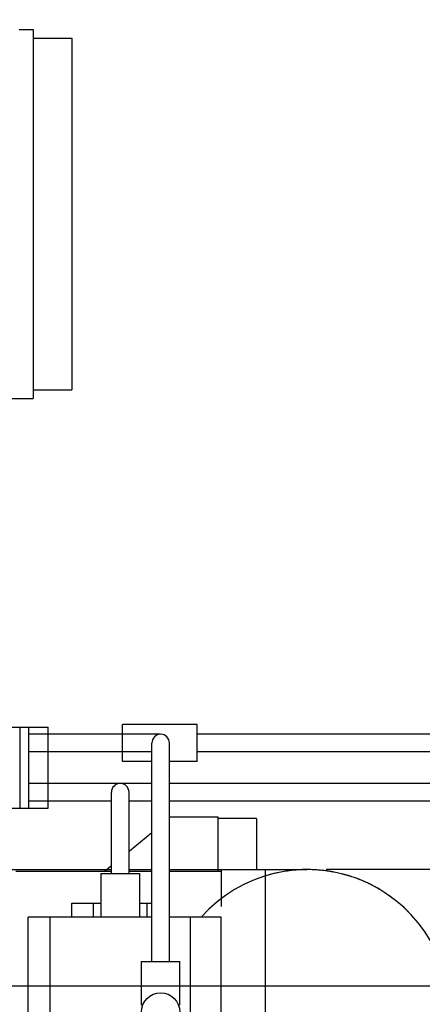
# Model space of a CAD drawing. Header units: millimetres. Extents: x 0 to 1189, y 0 to 841.
# Tile 11 of 77: x 379 to 390, y 149 to 177. Entities that reach past the tile are written whole.
import ezdxf
from ezdxf.enums import TextEntityAlignment as Align

# ---------------------------------------------------------------- set-up
doc = ezdxf.new("R2010")
doc.units = ezdxf.units.MM
doc.header["$LTSCALE"] = 65.395
doc.linetypes.add('PHANTOM', pattern=[0.8, 0.45, -0.05, 0.1, -0.05, 0.1, -0.05])
doc.layers.get('0').update_dxf_attribs({"linetype": 'CONTINUOUS'})
for name, color, linetype in [('1907_060000_TLKS_KGS_V_ABL348', 7, 'CONTINUOUS'), ('1907_061000_TLKS_KGS_V_ABL349', 7, 'CONTINUOUS'), ('1907_833000_32_SIMPLE1_C#AF0_ABL314', 7, 'CONTINUOUS'), ('1907_833000_32_SIMPLE1_T5_C_PBL391', 7, 'CONTINUOUS'), ('1907_842000_17_SIMPLE1_H_ABL354', 7, 'CONTINUOUS'), ('1907_842000_17_SIMPLE1_H_ABL356', 7, 'CONTINUOUS'), ('1907_842000_17_SIMPLE1_T1_H_PBL355', 7, 'CONTINUOUS'), ('1907_842000_17_SIMPLE1_T1_H_PBL357', 7, 'CONTINUOUS'), ('1907_842000_17_SIMPLE1_T2_H_PBL376', 7, 'CONTINUOUS'), ('1937_000000_TLKS_MARKETING_ABL297', 7, 'CONTINUOUS'), ('1937_030000_TLKS_V_ABL303', 7, 'CONTINUOUS'), ('1937_800000_TLKS_V_ABL313', 7, 'CONTINUOUS'), ('right_6_VBL296', 7, 'CONTINUOUS')]:
    doc.layers.add(name, color=color, linetype=linetype)
doc.styles.get("Standard").update_dxf_attribs({"font": 'txt', "width": 0.6})
doc.dimstyles.new('DIMSTYLE_1', dxfattribs={"dimtxt": 3.5, "dimasz": 3.5, "dimexe": 1.8, "dimexo": 0, "dimgap": 0.875, "dimtad": 1, "dimlfac": 20, "dimdsep": 46, "dimtxsty": 'Standard', "dimblk": '_FILLED', "dimblk1": '_FILLED', "dimblk2": '_FILLED', "dimcen": 0.09, "dimadec": 0, "dimazin": 0, "dimtp": 2, "dimtm": 2, "dimtfac": 1, "dimtofl": 0, "dimtmove": 0, "dimatfit": 3, "dimldrblk": '_FILLED', "dimfxl": 1, "dimtolj": 1, "dimarcsym": 0})

# ---------------------------------------------------------------- blocks, each defined once
blk = doc.blocks.new('_FILLED')
at = {"color": 0, "linetype": 'ByBlock'}
blk.add_solid([(0, 0), (-1, 0.1671), (-1, -0.1671)], dxfattribs=at)
blk = doc.blocks.new('*D1')
at = {"color": 2, "linetype": 'Continuous'}
for p, q in [((322.5, 278.5), (410.95, 278.5)), ((409.15, 278.5), (409.15, 214.25)), ((409.15, 150), (409.15, 214.25)), ((358.939, 150), (410.95, 150))]:
    blk.add_line(p, q, dxfattribs=at)
at = {"color": 2, "linetype": 'Continuous', "xscale": 3.5, "yscale": 3.5, "zscale": 3.5}
for p, rotation in [((409.15, 278.5), 90), ((409.15, 150), 270)]:
    blk.add_blockref('_FILLED', p, dxfattribs=dict(at, rotation=rotation))
at = {"color": 2, "linetype": 'Continuous', "width": 0.672619}
blk.add_text('2570', height=3.5, rotation=90, dxfattribs=at).set_placement((408.275, 214.25), align=Align.CENTER)
blk = doc.blocks.new('*D17')
at = {"color": 2, "linetype": 'Continuous'}
for p, q in [((304.265, 320.25), (440.95, 320.25)), ((439.15, 320.25), (439.15, 235.125)), ((439.15, 150), (439.15, 235.125)), ((402.252, 150), (440.95, 150))]:
    blk.add_line(p, q, dxfattribs=at)
at = {"color": 2, "linetype": 'Continuous', "xscale": 3.5, "yscale": 3.5, "zscale": 3.5}
for p, rotation in [((439.15, 320.25), 90), ((439.15, 150), 270)]:
    blk.add_blockref('_FILLED', p, dxfattribs=dict(at, rotation=rotation))
at = {"color": 2, "linetype": 'Continuous', "width": 0.654762}
blk.add_text('3405', height=3.5, rotation=90, dxfattribs=at).set_placement((438.275, 235.125), align=Align.CENTER)
blk = doc.blocks.new('*D18')
at = {"color": 2, "linetype": 'Continuous'}
for p, q in [((304.35, 302), (430.95, 302)), ((429.15, 302), (429.15, 226)), ((429.15, 150), (429.15, 226)), ((402.252, 150), (430.95, 150))]:
    blk.add_line(p, q, dxfattribs=at)
at = {"color": 2, "linetype": 'Continuous', "xscale": 3.5, "yscale": 3.5, "zscale": 3.5}
for p, rotation in [((429.15, 302), 90), ((429.15, 150), 270)]:
    blk.add_blockref('_FILLED', p, dxfattribs=dict(at, rotation=rotation))
at = {"color": 2, "linetype": 'Continuous', "width": 0.672619}
blk.add_text('3040', height=3.5, rotation=90, dxfattribs=at).set_placement((428.275, 226), align=Align.CENTER)
blk = doc.blocks.new('*D19')
at = {"color": 2, "linetype": 'Continuous'}
for p, q in [((330.451, 297), (420.95, 297)), ((419.15, 297), (419.15, 223.5)), ((419.15, 150), (419.15, 223.5)), ((402.252, 150), (420.95, 150))]:
    blk.add_line(p, q, dxfattribs=at)
at = {"color": 2, "linetype": 'Continuous', "xscale": 3.5, "yscale": 3.5, "zscale": 3.5}
for p, rotation in [((419.15, 297), 90), ((419.15, 150), 270)]:
    blk.add_blockref('_FILLED', p, dxfattribs=dict(at, rotation=rotation))
at = {"color": 2, "linetype": 'Continuous', "width": 0.690476}
blk.add_text('2940', height=3.5, rotation=90, dxfattribs=at).set_placement((418.275, 223.5), align=Align.CENTER)
blk = doc.blocks.new('1907_833000_32_SIMPLE1_T5_C_PBL391', base_point=(379, 171.95125))
at = {"layer": '1907_833000_32_SIMPLE1_T5_C_PBL391', "color": 7, "linetype": 'Continuous'}
for p, q in [((378.6, 177.20125), (379, 177.20125)), ((379, 177.20125), (379, 166.70125)), ((379, 176.95125), (380.1, 176.95125)), ((380.1, 176.95125), (380.1, 166.95125)), ((377.9, 173.37385), (377.9, 166.70125)), ((379, 166.95125), (380.1, 166.95125)), ((377.9, 166.70125), (379, 166.70125))]:
    blk.add_line(p, q, dxfattribs=at)
blk = doc.blocks.new('1907_833000_32_SIMPLE1_C#AF0_ABL314', base_point=(251.137, 196.673))
at = {"layer": '1907_833000_32_SIMPLE1_T5_C_PBL391'}
blk.add_blockref('1907_833000_32_SIMPLE1_T5_C_PBL391', (379, 171.951), dxfattribs=at)
blk = doc.blocks.new('1937_800000_TLKS_V_ABL313', base_point=(251.137, 196.673))
at = {"layer": '1907_833000_32_SIMPLE1_C#AF0_ABL314'}
blk.add_blockref('1907_833000_32_SIMPLE1_C#AF0_ABL314', (251.137, 196.673), dxfattribs=at)
blk = doc.blocks.new('1937_030000_TLKS_V_ABL303', base_point=(244.868, 179.78))
at = {"layer": '1937_800000_TLKS_V_ABL313'}
blk.add_blockref('1937_800000_TLKS_V_ABL313', (251.137, 196.673), dxfattribs=at)
blk = doc.blocks.new('1907_842000_17_SIMPLE1_T1_H_PBL355', base_point=(372.8, 150.514))
at = {"layer": '1907_842000_17_SIMPLE1_T1_H_PBL355', "color": 7, "linetype": 'Continuous'}
for p, q in [((378.075, 157.352), (378.875, 157.352)), ((378.875, 155.053), (378.875, 157.352)), ((381.625, 157.153), (378.875, 157.153)), ((382.625, 157.153), (378.875, 157.153)), ((382.375, 150.695), (382.375, 156.903)), ((382.875, 150.695), (382.875, 156.903)), ((381.625, 156.653), (378.875, 156.653)), ((382.375, 156.653), (378.875, 156.653)), ((380.475, 155.755), (378.875, 155.755)), ((381.475, 155.755), (378.875, 155.755)), ((381.225, 153.192), (381.225, 155.505)), ((381.725, 153.192), (381.725, 155.505)), ((380.475, 155.255), (378.875, 155.255)), ((381.225, 155.255), (378.875, 155.255)), ((378.075, 155.053), (378.875, 155.053)), ((382.875, 154.805), (384.25, 154.805)), ((384.25, 154.805), (384.25, 153.255)), ((381.725, 153.833), (382.375, 154.363)), ((381.225, 153.255), (378.5, 153.255)), ((380.927, 153.192), (382.023, 153.192)), ((380.927, 153.192), (380.927, 151.955)), ((381.016, 153.255), (381.225, 153.425)), ((382.375, 153.255), (381.725, 153.255)), ((382.023, 153.192), (382.023, 151.955)), ((384.35, 153.255), (382.875, 153.255)), ((384.35, 153.305), (385.6, 153.305)), ((384.35, 153.305), (384.35, 152.255)), ((385.6, 153.305), (385.6, 146.355)), ((380.1, 152.355), (380.927, 152.355)), ((380.1, 151.955), (380.1, 152.355)), ((380.71, 151.955), (380.71, 152.355)), ((382.023, 152.355), (382.375, 152.355)), ((382.24, 151.955), (382.24, 152.355)), ((382.375, 151.955), (378.85, 151.955)), ((378.85, 144.255), (378.85, 151.955)), ((379.475, 151.955), (379.475, 146.955)), ((384.35, 151.955), (382.875, 151.955)), ((383.475, 146.955), (383.475, 151.955)), ((384.35, 144.667), (384.35, 151.955)), ((382.077, 149.445), (382.077, 150.695)), ((382.077, 150.695), (383.172, 150.695)), ((383.172, 149.445), (383.172, 150.695))]:
    blk.add_line(p, q, dxfattribs=at)
blk.add_circle((382.625, 149.255), 0.547, dxfattribs=at)
for centre in [(382.625, 156.903), (381.475, 155.505)]:
    blk.add_arc(centre, 0.25, 0, 180, dxfattribs=at)
blk = doc.blocks.new('1907_842000_17_SIMPLE1_T2_H_PBL376', base_point=(384.8, 149.255))
at = {"layer": '1907_842000_17_SIMPLE1_T2_H_PBL376', "color": 7, "linetype": 'Continuous'}
for p, q in [((385.35, 154.755), (384.25, 154.755)), ((385.35, 154.755), (385.35, 153.305)), ((385.35, 146.355), (385.35, 143.755)), ((385.35, 143.755), (384.4, 143.755))]:
    blk.add_line(p, q, dxfattribs=at)
blk = doc.blocks.new('1907_842000_17_SIMPLE1_H_ABL354', base_point=(384.8, 149.255))
at = {"layer": '1907_842000_17_SIMPLE1_T1_H_PBL355'}
blk.add_blockref('1907_842000_17_SIMPLE1_T1_H_PBL355', (372.8, 150.513775), dxfattribs=at)
at = {"layer": '1907_842000_17_SIMPLE1_T2_H_PBL376'}
blk.add_blockref('1907_842000_17_SIMPLE1_T2_H_PBL376', (384.8, 149.255), dxfattribs=at)
blk = doc.blocks.new('1907_061000_TLKS_KGS_V_ABL349', base_point=(363.825, 194.502))
at = {"layer": '1907_842000_17_SIMPLE1_H_ABL354'}
blk.add_blockref('1907_842000_17_SIMPLE1_H_ABL354', (384.8, 149.255), dxfattribs=at)
blk = doc.blocks.new('1907_060000_TLKS_KGS_V_ABL348', base_point=(363.825, 194.5025))
at = {"layer": '1907_061000_TLKS_KGS_V_ABL349'}
blk.add_blockref('1907_061000_TLKS_KGS_V_ABL349', (363.825, 194.5025), dxfattribs=at)
blk = doc.blocks.new('1937_000000_TLKS_MARKETING_ABL297', base_point=(237.125, 179.987))
at = {"layer": '1907_060000_TLKS_KGS_V_ABL348'}
blk.add_blockref('1907_060000_TLKS_KGS_V_ABL348', (363.825, 194.502), dxfattribs=at)
at = {"layer": '1937_030000_TLKS_V_ABL303'}
blk.add_blockref('1937_030000_TLKS_V_ABL303', (244.868, 179.78), dxfattribs=at)
blk = doc.blocks.new('1907_842000_17_SIMPLE1_T1_H_PBL357', base_point=(386.125, 150.483))
at = {"layer": '1907_842000_17_SIMPLE1_T1_H_PBL357', "color": 8, "linetype": 'PHANTOM'}
for p, q in [((383.663, 157.427), (381.538, 157.427)), ((381.538, 156.377), (381.538, 157.427)), ((383.663, 156.377), (383.663, 157.427)), ((378.625, 157.355), (379.425, 157.355)), ((378.625, 155.055), (378.625, 157.355)), ((379.425, 155.055), (379.425, 157.355)), ((381.538, 157.153), (379.425, 157.153)), ((381.538, 157.153), (379.425, 157.153)), ((391.625, 157.153), (383.663, 157.153)), ((391.625, 157.153), (383.663, 157.153)), ((381.538, 156.653), (379.425, 156.653)), ((381.538, 156.653), (379.425, 156.653)), ((391.625, 156.653), (383.663, 156.653)), ((391.625, 156.653), (383.663, 156.653)), ((382.375, 156.377), (381.538, 156.377)), ((383.663, 156.377), (382.875, 156.377)), ((380.475, 155.755), (379.425, 155.755)), ((380.475, 155.755), (379.425, 155.755)), ((382.375, 155.755), (381.475, 155.755)), ((382.375, 155.755), (381.475, 155.755)), ((391.625, 155.755), (382.875, 155.755)), ((391.625, 155.755), (382.875, 155.755)), ((380.475, 155.255), (379.425, 155.255)), ((380.475, 155.255), (379.425, 155.255)), ((382.375, 155.255), (381.725, 155.255)), ((382.375, 155.255), (381.725, 155.255)), ((391.625, 155.255), (382.875, 155.255)), ((391.625, 155.255), (382.875, 155.255)), ((378.625, 155.055), (379.425, 155.055)), ((375.55, 153.305), (381.225, 153.305)), ((381.725, 153.305), (382.375, 153.305)), ((382.875, 153.305), (384.35, 153.305)), ((385.6, 153.305), (386.8, 153.305)), ((392.05, 153.305), (387.35, 153.305)), ((387.35, 153.305), (387.35, 153.268))]:
    blk.add_line(p, q, dxfattribs=at)
for centre, radius, start, end in [((386.8, 149.255), 4.05, 0.0063, 138.161), ((386.802, 149.247), 4.058, 96.7384, 107.254), ((386.8, 149.251), 4.055, 90.0055, 96.7257), ((386.8, 149.255), 4.05, 82.1949, 90), ((386.8, 149.257), 4.048, 79.3069, 82.1986), ((386.798, 149.248), 4.057, 71.8072, 75.9153), ((386.8, 149.255), 4.05, 62.9697, 69.3338), ((386.798, 149.252), 4.053, 56.709, 62.0773), ((386.797, 149.251), 4.055, 49.6813, 55.0908), ((386.796, 149.25), 4.056, 49.1038, 49.6814), ((386.8, 149.254), 4.051, 48.8602, 49.1038), ((386.802, 149.256), 4.048, 44.6192, 48.8611)]:
    blk.add_arc(centre, radius, start, end, dxfattribs=at)
blk = doc.blocks.new('1907_842000_17_SIMPLE1_H_ABL356', base_point=(398.35, 149.255))
at = {"layer": '1907_842000_17_SIMPLE1_T1_H_PBL357'}
blk.add_blockref('1907_842000_17_SIMPLE1_T1_H_PBL357', (386.125, 150.483), dxfattribs=at)
blk = doc.blocks.new('RIGHT_6_VBL296', base_point=(243.875, 200.325))
at = {"layer": '1907_842000_17_SIMPLE1_H_ABL356'}
blk.add_blockref('1907_842000_17_SIMPLE1_H_ABL356', (398.35, 149.255), dxfattribs=at)
at = {"layer": '1937_000000_TLKS_MARKETING_ABL297'}
blk.add_blockref('1937_000000_TLKS_MARKETING_ABL297', (237.125, 179.987), dxfattribs=at)

msp = doc.modelspace()

# ---------------------------------------------------------------- block references
at = {"layer": 'right_6_VBL296'}
msp.add_blockref('RIGHT_6_VBL296', (243.875, 200.325), dxfattribs=at)

# ---------------------------------------------------------------- dimensions: what is measured, and where the dimension line sits
at = {"color": 2, "linetype": 'Continuous'}
for base, p1, p2, picture, middle in [((439.15, 320.25), (402.25233, 150), (304.26529, 320.25), '*D17', (439.15, 234.79165)), ((429.15, 302), (402.25233, 150), (304.35, 302), '*D18', (429.15, 225.66665)), ((419.15, 297), (402.25233, 150), (330.451, 297), '*D19', (419.15, 223.16666)), ((409.15, 278.5), (358.93878, 150), (322.5, 278.5), '*D1', (409.15, 213.91667))]:
    dim = msp.add_linear_dim(base=base, p1=p1, p2=p2, angle=90, dimstyle='DIMSTYLE_1', dxfattribs=at)
    dim.commit()
    dim.dimension.update_dxf_attribs({"geometry": picture, "text_midpoint": middle, "dimtype": 160})

doc.saveas('drawing.dxf')
